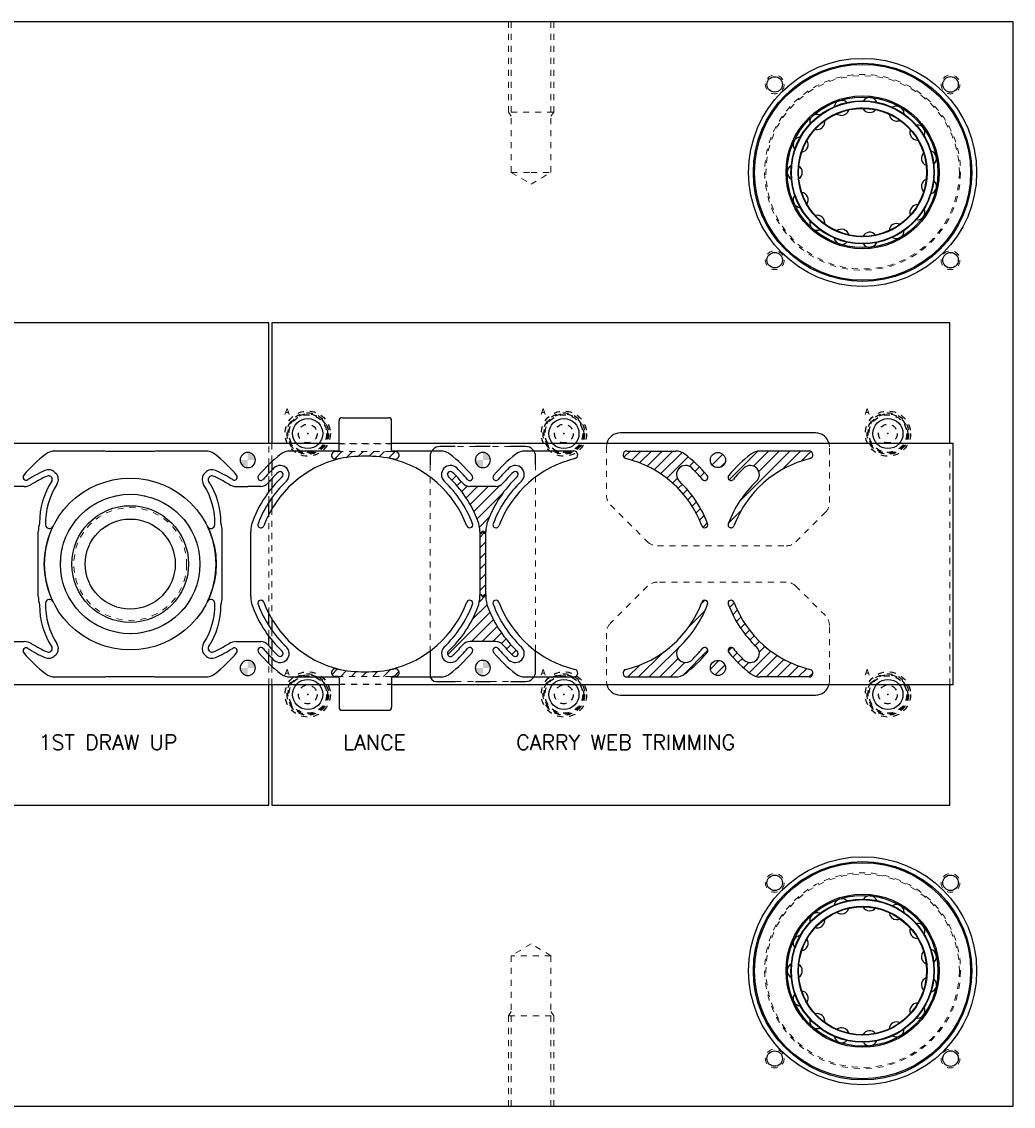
# Model space of a CAD drawing. Header units: inches. Extents: x 370 to 474, y 80 to 168.
# Tile 135 of 170: x 413 to 430, y 119 to 137. Entities that reach past the tile are written whole.
import ezdxf

# ---------------------------------------------------------------- set-up
doc = ezdxf.new("R2010")
doc.units = ezdxf.units.IN
doc.header["$LTSCALE"] = 0.5
doc.header["$MEASUREMENT"] = 0
doc.linetypes.add('CENTER', pattern=[0.249, 0.156, -0.031, 0.031, -0.031])
doc.linetypes.add('HIDDEN', pattern=[0.225, 0.15, -0.075])
for name, color, linetype in [('APP-M-S', 30, 'Continuous'), ('DBU-M-C', 74, 'CENTER'), ('DBU-M-H', 4, 'HIDDEN'), ('DIE-M-S', 8, 'Continuous'), ('DSS-M-H', 4, 'HIDDEN'), ('DSS-M-S', 53, 'Continuous'), ('PUN-M-S2', 1, 'Continuous'), ('SID-M-D', 42, 'Continuous')]:
    doc.layers.add(name, color=color, linetype=linetype)
doc.styles.add('DIEMAKER', font='romans.shx')
doc.styles.add('T', font='romans.shx')

# ---------------------------------------------------------------- blocks, each defined once
blk = doc.blocks.new('*U138')
at = {"layer": 'DSS-M-H'}
for radius in [0.375, 0.328]:
    blk.add_circle((0, 0), radius, dxfattribs=at)
blk = doc.blocks.new('*U139')
at = {"layer": 'DSS-M-H'}
for radius in [0.312, 0.155]:
    blk.add_circle((0, 0), radius, dxfattribs=at)
blk.add_blockref('*U138', (0, 0))
blk = doc.blocks.new('*U136')
at = {"layer": 'DBU-M-C'}
blk.add_point((0, 0), dxfattribs=at)
at = {"layer": 'DBU-M-H'}
blk.add_circle((0, 0), 0.344, dxfattribs=at)
blk = doc.blocks.new('*U137')
at = {"layer": 'DIE-M-S'}
blk.add_circle((0, 0), 0.25, dxfattribs=at)

msp = doc.modelspace()

# ---------------------------------------------------------------- hatches: boundary and pattern name
at = {"layer": 'APP-M-S'}
h = msp.add_hatch(color=256, dxfattribs=at)
h.dxf.hatch_style = 1
h.paths.add_polyline_path([(416.819, 130.025), (416.693, 130.025, 0.414214), (416.819, 129.899)])
h.paths.add_polyline_path([(416.819, 130.151), (416.819, 130.025), (416.945, 130.025, 0.414214)])
h = msp.add_hatch(color=256, dxfattribs=at)
h.dxf.hatch_style = 1
h.paths.add_polyline_path([(420.719, 130.025), (420.593, 130.025, 0.414214), (420.719, 129.899)])
h.paths.add_polyline_path([(420.719, 130.151), (420.719, 130.025), (420.845, 130.025, 0.414214)])
h = msp.add_hatch(color=256, dxfattribs=at)
h.dxf.hatch_style = 1
h.paths.add_polyline_path([(416.819, 126.575), (416.693, 126.575, 0.414214), (416.819, 126.449)])
h.paths.add_polyline_path([(416.819, 126.701), (416.819, 126.575), (416.945, 126.575, 0.414214)])
h = msp.add_hatch(color=256, dxfattribs=at)
h.dxf.hatch_style = 1
h.paths.add_polyline_path([(420.719, 126.575), (420.593, 126.575, 0.414214), (420.719, 126.449)])
h.paths.add_polyline_path([(420.719, 126.701), (420.719, 126.575), (420.845, 126.575, 0.414214)])
at = {"layer": 'PUN-M-S2'}
h = msp.add_hatch(dxfattribs=at)
h.set_pattern_fill('ANSI31', color=256)
h.set_pattern_definition([(45, (257.34026, 94.63764), (-0.08838835, 0.08838835), [])])
h.paths.add_polyline_path([(399.632, 128.3, 1), (398.907, 128.3, 1)])
h.paths.add_polyline_path([(419.267, 130.165), (419.236, 130.165), (418.302, 130.165), (418.271, 130.165, 1.14472), (418.288, 130.042, -0.095218), (419.25, 130.042, 1.14472)])
h.paths.add_polyline_path([(419.25, 126.558, -0.095218), (418.288, 126.558, 1.14472), (418.271, 126.435), (418.302, 126.435), (419.236, 126.435), (419.267, 126.435, 1.14472)])
h.paths.add_polyline_path([(420.802, 127.582, -0.092061), (420.769, 127.762), (420.769, 127.789), (420.746, 127.789, 0.797421), (420.733, 127.77, -0.577749), (420.727, 127.759), (420.716, 127.759), (420.711, 127.759, -0.414214), (420.704, 127.766), (420.704, 127.777, 0.414214), (420.692, 127.789), (420.669, 127.789), (420.669, 127.762, -0.092061), (420.636, 127.582, -0.11119), (420.148, 126.851, 1), (420.217, 126.779, 0.02947), (420.386, 126.96, -0.223224), (420.501, 127.014), (420.937, 127.014, -0.223224), (421.053, 126.96, 0.02947), (421.221, 126.779, 1), (421.29, 126.851, -0.11119)])
h.paths.add_polyline_path([(420.769, 128.811), (420.741, 128.811, -0.414214), (420.734, 128.818), (420.734, 128.829, 0.414214), (420.722, 128.841), (420.716, 128.841, 0.414214), (420.704, 128.829), (420.704, 128.818, -0.414214), (420.697, 128.811), (420.669, 128.811), (420.669, 127.789), (420.692, 127.789), (420.697, 127.789, -0.414214), (420.704, 127.782), (420.704, 127.771, 0.414214), (420.716, 127.759), (420.722, 127.759, 0.361067), (420.734, 127.769, -0.83299), (420.746, 127.789), (420.769, 127.789)])
h.paths.add_polyline_path([(421.29, 129.749, 1), (421.221, 129.821, 0.02947), (421.053, 129.641, -0.223224), (420.937, 129.586), (420.501, 129.586, -0.223224), (420.386, 129.641, 0.02947), (420.217, 129.821, 1), (420.148, 129.749, -0.11119), (420.636, 129.018, -0.092061), (420.669, 128.839), (420.669, 128.811), (420.692, 128.811, 0.414214), (420.704, 128.823), (420.704, 128.829), (420.704, 128.834, -0.414214), (420.711, 128.841), (420.727, 128.841, -0.414214), (420.734, 128.834), (420.734, 128.823, 0.414214), (420.746, 128.811), (420.769, 128.811), (420.769, 128.839, -0.092061), (420.802, 129.018, -0.11119)])
h.paths.add_polyline_path([(424.071, 130.123, 0.165383), (423.919, 130.175), (423.108, 130.175, 0.88773), (423.093, 130.05, -0.248453), (424.354, 128.933, 1), (424.448, 128.968, 0.113245), (423.979, 129.677, -1), (424.186, 129.894, -0.02947), (424.363, 129.704, 1), (424.44, 129.768, 0.055781)])
h.paths.add_polyline_path([(426.145, 130.05, 0.88773), (426.13, 130.175), (425.319, 130.175, 0.165383), (425.167, 130.123, 0.055781), (424.799, 129.768, 1), (424.876, 129.704, -0.02947), (425.052, 129.894, -1), (425.259, 129.677, 0.113245), (424.79, 128.968, 1), (424.884, 128.933, -0.248453)])
h.paths.add_polyline_path([(424.745, 130.025, 1), (424.493, 130.025, 1)])
h.paths.add_polyline_path([(424.44, 126.832, 1), (424.363, 126.896, -0.02947), (424.186, 126.707, -1), (423.979, 126.924, 0.113245), (424.448, 127.632, 1), (424.354, 127.668, -0.248453), (423.093, 126.551, 0.88773), (423.108, 126.425), (423.919, 126.425, 0.165383), (424.071, 126.477, 0.055781)])
h.paths.add_polyline_path([(424.884, 127.668, 1), (424.79, 127.632, 0.113245), (425.259, 126.924, -1), (425.052, 126.707, -0.02947), (424.876, 126.896, 1), (424.799, 126.832, 0.055781), (425.167, 126.477, 0.165383), (425.319, 126.425), (426.13, 126.425, 0.88773), (426.145, 126.551, -0.248453)])
h.paths.add_polyline_path([(424.745, 126.575, 1), (424.493, 126.575, 1)])

# ---------------------------------------------------------------- linework, layer by layer
at = {"color": 7, "linetype": 'HIDDEN', "lineweight": 18}
for p, q in [((421.144, 137.3), (421.144, 135.8)), ((421.894, 135.8), (421.894, 137.3)), ((421.144, 135.8), (421.191, 135.73)), ((421.887, 135.8), (421.144, 135.8)), ((421.847, 135.73), (421.894, 135.8)), ((421.894, 135.8), (421.887, 135.8)), ((421.191, 120.871), (421.144, 120.8)), ((421.144, 120.8), (421.144, 119.3)), ((421.144, 120.8), (421.151, 120.8)), ((421.151, 120.8), (421.894, 120.8)), ((421.894, 120.8), (421.847, 120.871)), ((421.894, 119.3), (421.894, 120.8))]:
    msp.add_line(p, q, dxfattribs=at)
for centre in [(425.561, 136.259), (428.478, 136.259), (425.561, 133.342), (428.478, 133.342), (425.561, 123.009), (428.478, 123.009), (425.561, 120.092), (428.478, 120.092)]:
    msp.add_circle(centre, 0.156, dxfattribs=at)
at = {"layer": 'APP-M-S', "linetype": 'Continuous', "lineweight": 25}
for p, q in [((416.819, 130.3), (412.919, 130.3)), ((414.43, 130.175), (413.619, 130.175)), ((415.274, 130.165), (414.465, 130.165)), ((416.119, 130.175), (415.308, 130.175)), ((418.333, 130.3), (416.819, 130.3)), ((418.325, 130.175), (417.519, 130.175)), ((420.719, 130.3), (419.205, 130.3)), ((420.019, 130.175), (419.213, 130.175)), ((424.619, 130.3), (420.719, 130.3)), ((422.23, 130.175), (421.419, 130.175)), ((428.519, 130.3), (424.619, 130.3)), ((428.519, 126.3), (428.519, 130.3)), ((413.621, 129.821), (413.633, 129.809)), ((416.117, 129.821), (416.106, 129.809)), ((413.562, 129.739), (413.55, 129.75)), ((416.176, 129.739), (416.188, 129.75)), ((413.109, 129.586), (412.919, 129.586)), ((416.629, 129.586), (416.819, 129.586)), ((417.037, 129.586), (416.819, 129.586)), ((413.344, 127.762), (413.344, 128.839)), ((416.394, 127.762), (416.394, 128.839)), ((416.869, 127.762), (416.869, 128.839)), ((412.919, 127.014), (413.109, 127.014)), ((416.629, 127.014), (416.819, 127.014)), ((416.819, 127.014), (417.037, 127.014)), ((413.55, 126.85), (413.562, 126.862)), ((413.621, 126.78), (413.633, 126.791)), ((416.117, 126.78), (416.106, 126.791)), ((416.188, 126.85), (416.176, 126.862)), ((413.619, 126.425), (414.43, 126.425)), ((414.465, 126.435), (415.274, 126.435)), ((415.308, 126.425), (416.119, 126.425)), ((417.519, 126.425), (418.325, 126.425)), ((419.213, 126.425), (420.019, 126.425)), ((421.419, 126.425), (422.23, 126.425)), ((412.919, 126.3), (416.819, 126.3)), ((416.819, 126.3), (418.333, 126.3)), ((419.205, 126.3), (420.719, 126.3)), ((420.719, 126.3), (424.619, 126.3)), ((424.619, 126.3), (428.519, 126.3))]:
    msp.add_line(p, q, dxfattribs=at)
at = {"layer": 'APP-M-S', "linetype": 'HIDDEN', "lineweight": 18}
for p, q in [((418.33, 130.175), (418.325, 130.175)), ((419.205, 130.3), (418.333, 130.3)), ((419.213, 130.175), (419.208, 130.175)), ((418.325, 126.425), (418.33, 126.425)), ((419.208, 126.425), (419.213, 126.425)), ((418.333, 126.3), (419.205, 126.3))]:
    msp.add_line(p, q, dxfattribs=at)
at = {"layer": 'APP-M-S', "linetype": 'Continuous', "lineweight": 25}
for radius in [1.425, 1.157, 0.968, 0.747]:
    msp.add_circle((414.869, 128.3), radius, dxfattribs=at)
at = {"layer": 'APP-M-S', "linetype": 'HIDDEN', "lineweight": 18}
for radius in [1.157, 0.936, 0.747]:
    msp.add_circle((414.869, 128.3), radius, dxfattribs=at)
at = {"layer": 'APP-M-S', "linetype": 'Continuous', "lineweight": 25}
for centre, radius, start, end in [((413.619, 129.925), 0.25, 90, 127.5631), ((414.43, 130.112), 0.0637, 57.4552, 90), ((415.308, 130.112), 0.0637, 90, 122.5448), ((416.119, 129.925), 0.25, 52.4369, 90), ((416.819, 130.025), 0.126, 90, 270), ((416.819, 130.025), 0.126, 270, 90), ((417.519, 129.925), 0.25, 90, 127.5631), ((420.019, 129.925), 0.25, 52.4369, 90), ((420.719, 130.025), 0.126, 90, 270), ((420.719, 130.025), 0.126, 270, 90), ((421.419, 129.925), 0.25, 90, 127.5631), ((422.23, 130.112), 0.0637, 283.6143, 90), ((414.869, 128.3), 2.3, 127.5631, 140.1263), ((414.869, 128.3), 2.3, 39.8737, 52.4369), ((418.769, 128.3), 2.3, 127.5631, 140.3339), ((418.769, 128.3), 1.8, 103.6143, 159.4255), ((418.33, 130.112), 0.0637, 283.6143, 298.0319), ((419.208, 130.112), 0.0637, 241.9681, 256.3857), ((418.769, 128.3), 1.8, 20.5745, 76.3857), ((418.769, 128.3), 2.3, 39.6661, 52.4369), ((422.669, 128.3), 2.3, 127.5631, 140.3339), ((422.669, 128.3), 1.8, 103.6143, 159.4255), ((414.438, 127.655), 2.407, 114.1481, 121.8335), ((413.515, 129.715), 0.15, 45, 114.1481), ((413.527, 129.703), 0.15, 327.0622, 45), ((416.212, 129.703), 0.15, 135, 212.9378), ((416.223, 129.715), 0.15, 65.8519, 135), ((415.3, 127.655), 2.407, 58.1665, 65.8519), ((418.769, 128.3), 2.2, 133.5819, 140.3339), ((418.769, 128.3), 2.1, 133.5819, 140.3339), ((417.356, 129.785), 0.15, 313.5819, 133.5819), ((417.356, 129.785), 0.05, 313.5819, 133.5819), ((420.182, 129.785), 0.15, 46.4181, 226.4181), ((418.769, 128.3), 2.2, 39.6661, 46.4181), ((422.669, 128.3), 2.2, 133.5819, 140.3339), ((421.256, 129.785), 0.15, 313.5819, 133.5819), ((413.142, 129.743), 0.05, 140.1263, 301.8335), ((413.104, 129.836), 0.25, 271.2686, 301.4613), ((414.438, 127.655), 2.307, 114.1481, 121.4613), ((414.63, 128.988), 1.265, 147.0622, 180.2719), ((414.63, 128.988), 1.165, 147.0622, 181.8432), ((413.515, 129.715), 0.05, 45, 114.1481), ((413.527, 129.703), 0.05, 327.0622, 45), ((415.108, 128.988), 1.165, 358.1568, 32.9378), ((416.212, 129.703), 0.05, 135, 212.9378), ((415.108, 128.988), 1.265, 359.7281, 32.9378), ((416.223, 129.715), 0.05, 65.8519, 135), ((415.3, 127.655), 2.307, 58.5387, 65.8519), ((416.635, 129.836), 0.25, 238.5387, 268.7314), ((416.596, 129.743), 0.05, 238.1665, 39.8737), ((418.769, 128.3), 2, 133.5819, 158.9605), ((417.037, 129.736), 0.05, 140.3339, 320.3339), ((418.769, 128.3), 1.9, 133.5819, 159.4255), ((417.037, 129.736), 0.15, 270, 320.3339), ((418.769, 128.3), 1.9, 20.5745, 46.4181), ((420.501, 129.736), 0.05, 219.6661, 39.6661), ((420.937, 129.736), 0.05, 140.3339, 320.3339), ((422.669, 128.3), 1.9, 133.5819, 159.4255), ((413.844, 128.839), 0.5, 163.3453, 180), ((414.869, 128.3), 1.425, 154.0226, 205.9774), ((413.53, 128.953), 0.0645, 181.8432, 334.0226), ((416.208, 128.953), 0.0645, 205.9774, 358.1568), ((414.869, 128.3), 1.425, 334.0226, 25.9774), ((415.894, 128.839), 0.5, 360, 16.6547), ((417.369, 128.839), 0.5, 158.9605, 180), ((417.037, 128.95), 0.05, 159.4255, 339.4255), ((420.501, 128.95), 0.05, 200.5745, 20.5745), ((420.937, 128.95), 0.05, 159.4255, 339.4255), ((413.844, 127.762), 0.5, 180, 196.6547), ((414.63, 127.612), 1.165, 178.1568, 212.9378), ((413.53, 127.648), 0.0645, 25.9774, 178.1568), ((415.108, 127.612), 1.165, 327.0622, 1.8432), ((416.208, 127.648), 0.0645, 1.8432, 154.0226), ((415.894, 127.762), 0.5, 343.3453, 360), ((417.369, 127.762), 0.5, 180, 201.0395), ((417.037, 127.65), 0.05, 20.5745, 200.5745), ((418.769, 128.3), 1.9, 200.5745, 226.4181), ((418.769, 128.3), 1.8, 200.5745, 256.3857), ((418.769, 128.3), 1.8, 283.6143, 339.4255), ((418.769, 128.3), 1.9, 313.5819, 339.4255), ((420.501, 127.65), 0.05, 339.4255, 159.4255), ((420.937, 127.65), 0.05, 20.5745, 200.5745), ((422.669, 128.3), 1.9, 200.5745, 226.4181), ((422.669, 128.3), 1.8, 200.5745, 256.3857), ((414.63, 127.612), 1.265, 179.7281, 212.9378), ((415.108, 127.612), 1.265, 327.0622, 0.2719), ((418.769, 128.3), 2, 201.0395, 226.4181), ((413.142, 126.858), 0.05, 58.1665, 219.8737), ((413.104, 126.764), 0.25, 58.5387, 88.7314), ((414.438, 128.945), 2.407, 238.1665, 245.8519), ((414.438, 128.945), 2.307, 238.5387, 245.8519), ((413.527, 126.897), 0.05, 315, 32.9378), ((413.527, 126.897), 0.15, 315, 32.9378), ((416.212, 126.897), 0.15, 147.0622, 225), ((416.212, 126.897), 0.05, 147.0622, 225), ((415.3, 128.945), 2.307, 294.1481, 301.4613), ((415.3, 128.945), 2.407, 294.1481, 301.8335), ((416.635, 126.764), 0.25, 91.2686, 121.4613), ((416.596, 126.858), 0.05, 320.1263, 121.8335), ((417.037, 126.864), 0.05, 39.6661, 219.6661), ((417.037, 126.864), 0.15, 39.6661, 90), ((418.769, 128.3), 2.1, 219.6661, 226.4181), ((417.356, 126.815), 0.15, 226.4181, 46.4181), ((420.182, 126.815), 0.15, 133.5819, 313.5819), ((420.501, 126.864), 0.05, 320.3339, 140.3339), ((420.937, 126.864), 0.05, 39.6661, 219.6661), ((421.256, 126.815), 0.15, 226.4181, 46.4181), ((414.869, 128.3), 2.3, 219.8737, 232.4369), ((413.515, 126.886), 0.15, 245.8519, 315), ((413.515, 126.886), 0.05, 245.8519, 315), ((416.223, 126.886), 0.15, 225, 294.1481), ((416.223, 126.886), 0.05, 225, 294.1481), ((414.869, 128.3), 2.3, 307.5631, 320.1263), ((418.769, 128.3), 2.3, 219.6661, 232.4369), ((418.769, 128.3), 2.2, 219.6661, 226.4181), ((417.356, 126.815), 0.05, 226.4181, 46.4181), ((418.769, 128.3), 2.3, 307.5631, 320.3339), ((418.769, 128.3), 2.2, 313.5819, 320.3339), ((422.669, 128.3), 2.3, 219.6661, 232.4369), ((422.669, 128.3), 2.2, 219.6661, 226.4181), ((416.819, 126.575), 0.126, 90, 270), ((416.819, 126.575), 0.126, 270, 90), ((418.33, 126.489), 0.0637, 61.9681, 76.3857), ((419.208, 126.489), 0.0637, 103.6143, 118.0319), ((420.719, 126.575), 0.126, 90, 270), ((420.719, 126.575), 0.126, 270, 90), ((422.23, 126.489), 0.0637, 270, 76.3857), ((422.23, 126.489), 0.0637, 270, 76.3857), ((413.619, 126.675), 0.25, 232.4369, 270), ((414.43, 126.489), 0.0637, 270, 302.5448), ((415.308, 126.489), 0.0637, 237.4552, 270), ((416.119, 126.675), 0.25, 270, 307.5631), ((417.519, 126.675), 0.25, 232.4369, 270), ((420.019, 126.675), 0.25, 270, 307.5631), ((421.419, 126.675), 0.25, 232.4369, 270)]:
    msp.add_arc(centre, radius, start, end, dxfattribs=at)
at = {"layer": 'APP-M-S', "linetype": 'HIDDEN', "lineweight": 18}
for centre, start, end in [((418.33, 130.112), 57.4552, 90), ((419.208, 130.112), 90, 122.5448), ((418.33, 126.489), 270, 302.5448), ((419.208, 126.489), 237.4552, 270)]:
    msp.add_arc(centre, 0.0637, start, end, dxfattribs=at)
at = {"layer": 'DIE-M-S', "linetype": 'Continuous', "lineweight": 25}
for p, q in [((417.169, 132.3), (412.569, 132.3)), ((417.169, 130.3), (417.169, 132.3)), ((417.219, 132.3), (417.219, 130.3)), ((428.469, 132.3), (417.219, 132.3)), ((428.469, 130.3), (428.469, 132.3)), ((426.239, 130.475), (422.999, 130.475)), ((420.262, 130.25), (420.012, 130.25)), ((420.843, 130.25), (420.596, 130.25)), ((421.426, 130.25), (421.177, 130.25)), ((417.219, 129.999), (417.219, 129.861)), ((419.844, 130.082), (419.844, 129.944)), ((421.594, 129.944), (421.594, 130.082)), ((417.169, 129.81), (417.169, 129.952)), ((417.169, 129.5), (417.169, 129.66)), ((417.219, 129.717), (417.219, 129.564)), ((417.169, 129.125), (417.169, 129.325)), ((417.219, 129.399), (417.219, 129.215)), ((417.169, 127.276), (417.169, 127.476)), ((417.219, 127.385), (417.219, 127.201)), ((417.169, 126.94), (417.169, 127.1)), ((417.219, 127.036), (417.219, 126.883)), ((417.169, 126.648), (417.169, 126.79)), ((417.219, 126.739), (417.219, 126.601)), ((419.844, 126.856), (419.844, 126.455)), ((421.594, 126.518), (421.594, 126.856)), ((417.169, 124.3), (417.169, 126.3)), ((417.219, 126.3), (417.219, 124.3)), ((419.949, 126.35), (420.262, 126.35)), ((420.596, 126.35), (420.843, 126.35)), ((421.177, 126.35), (421.426, 126.35)), ((428.469, 124.3), (428.469, 126.3)), ((422.999, 126.125), (426.239, 126.125)), ((412.569, 124.3), (417.169, 124.3)), ((417.219, 124.3), (428.469, 124.3))]:
    msp.add_line(p, q, dxfattribs=at)
at = {"layer": 'DIE-M-S', "linetype": 'HIDDEN', "lineweight": 18}
for p, q in [((417.169, 129.952), (417.169, 130.3)), ((417.219, 130.3), (417.219, 129.999)), ((420.596, 130.25), (420.262, 130.25)), ((421.177, 130.25), (420.843, 130.25)), ((422.774, 130.29), (422.769, 130.245)), ((422.769, 130.245), (422.769, 129.445)), ((422.776, 130.3), (422.774, 130.29)), ((426.465, 130.29), (426.462, 130.3)), ((426.469, 130.245), (426.465, 130.29)), ((426.469, 129.32), (426.469, 130.245)), ((428.469, 126.3), (428.469, 130.3)), ((417.169, 129.66), (417.169, 129.81)), ((417.219, 129.861), (417.219, 129.717)), ((419.844, 129.944), (419.844, 126.856)), ((421.594, 126.856), (421.594, 129.944)), ((417.169, 129.325), (417.169, 129.5)), ((417.219, 129.564), (417.219, 129.399)), ((422.836, 129.283), (423.452, 128.668)), ((417.169, 127.476), (417.169, 129.125)), ((417.219, 129.215), (417.219, 127.385)), ((425.911, 128.668), (426.402, 129.158)), ((423.614, 128.6), (425.749, 128.6)), ((425.749, 128), (423.614, 128)), ((423.452, 127.933), (422.836, 127.318)), ((426.402, 127.443), (425.911, 127.933)), ((417.169, 127.1), (417.169, 127.276)), ((426.469, 126.355), (426.469, 127.28)), ((417.219, 127.201), (417.219, 127.036)), ((422.769, 127.155), (422.769, 126.355)), ((417.169, 126.79), (417.169, 126.94)), ((417.219, 126.883), (417.219, 126.739)), ((417.169, 126.3), (417.169, 126.648)), ((417.219, 126.601), (417.219, 126.3)), ((420.262, 126.35), (420.596, 126.35)), ((420.843, 126.35), (421.177, 126.35)), ((422.769, 126.355), (422.774, 126.31)), ((422.774, 126.31), (422.776, 126.3)), ((426.462, 126.3), (426.465, 126.31)), ((426.465, 126.31), (426.469, 126.355))]:
    msp.add_line(p, q, dxfattribs=at)
at = {"layer": 'DIE-M-S', "linetype": 'Continuous', "lineweight": 25}
for centre, radius, start, end in [((422.999, 130.245), 0.23, 90, 166.1648), ((426.239, 130.245), 0.23, 13.8352, 90), ((420.012, 130.082), 0.168, 90, 180), ((421.426, 130.082), 0.168, 0, 90), ((419.949, 126.455), 0.105, 180, 270), ((421.426, 126.518), 0.168, 270, 0), ((422.999, 126.355), 0.23, 193.8352, 270), ((426.239, 126.355), 0.23, 270, 346.1648)]:
    msp.add_arc(centre, radius, start, end, dxfattribs=at)
at = {"layer": 'DIE-M-S', "linetype": 'HIDDEN', "lineweight": 18}
for centre, start, end in [((422.999, 129.445), 180, 225), ((426.239, 129.32), 315, 0), ((423.614, 128.83), 225, 270), ((425.749, 128.83), 270, 315), ((423.614, 127.77), 90, 135), ((425.749, 127.77), 45, 90), ((426.239, 127.28), 0, 45), ((422.999, 127.155), 135, 180)]:
    msp.add_arc(centre, 0.23, start, end, dxfattribs=at)
at = {"layer": 'DSS-M-S', "linetype": 'Continuous', "lineweight": 25}
for p, q in [((429.519, 137.3), (372.019, 137.3)), ((429.519, 119.3), (429.519, 137.3)), ((372.019, 119.3), (429.519, 119.3))]:
    msp.add_line(p, q, dxfattribs=at)
at = {"layer": 'DSS-M-S', "linetype": 'HIDDEN', "lineweight": 18}
for p, q in [((421.191, 137.3), (421.191, 134.8)), ((421.847, 134.8), (421.847, 137.3)), ((421.191, 134.8), (421.519, 134.8)), ((421.191, 134.8), (421.519, 134.603)), ((421.519, 134.8), (421.847, 134.8)), ((421.519, 134.603), (421.847, 134.8)), ((425.984, 134.218), (425.991, 134.218)), ((421.519, 121.997), (421.191, 121.8)), ((421.847, 121.8), (421.519, 121.997)), ((421.847, 121.8), (421.191, 121.8)), ((421.191, 121.8), (421.191, 119.3)), ((421.847, 119.3), (421.847, 121.8)), ((425.984, 120.968), (425.991, 120.968))]:
    msp.add_line(p, q, dxfattribs=at)
at = {"layer": 'DSS-M-S', "linetype": 'Continuous', "lineweight": 25}
for centre, radius in [((427.019, 134.8), 1.892), ((427.019, 134.8), 1.812), ((427.019, 134.8), 1.792), ((425.561, 136.259), 0.128), ((428.478, 136.259), 0.129), ((427.019, 134.8), 1.27), ((427.019, 134.8), 1.25), ((427.019, 134.8), 1.188), ((427.019, 134.8), 1.18), ((427.019, 134.8), 1.07), ((427.019, 134.8), 1.062), ((425.561, 133.342), 0.128), ((428.478, 133.342), 0.129), ((427.019, 121.55), 1.892), ((427.019, 121.55), 1.812), ((427.019, 121.55), 1.792), ((425.561, 123.009), 0.128), ((428.478, 123.009), 0.129), ((427.019, 121.55), 1.27), ((427.019, 121.55), 1.25), ((427.019, 121.55), 1.188), ((427.019, 121.55), 1.18), ((427.019, 121.55), 1.07), ((427.019, 121.55), 1.062), ((425.561, 120.092), 0.128), ((428.478, 120.092), 0.129)]:
    msp.add_circle(centre, radius, dxfattribs=at)
at = {"layer": 'DSS-M-S', "linetype": 'HIDDEN', "lineweight": 18}
for centre, radius in [((427.019, 134.8), 1.625), ((427.019, 134.8), 1.605), ((427.019, 134.8), 1.27), ((427.019, 134.8), 1.18), ((427.019, 134.8), 1.07), ((427.019, 121.55), 1.625), ((427.019, 121.55), 1.605), ((427.019, 121.55), 1.27), ((427.019, 121.55), 1.18), ((427.019, 121.55), 1.07)]:
    msp.add_circle(centre, radius, dxfattribs=at)
at = {"layer": 'DSS-M-S', "linetype": 'Continuous', "lineweight": 25}
for centre, start, end in [((426.671, 135.87), 45.5441, 170.6947), ((427.137, 135.919), 21.5589, 146.6905), ((426.266, 135.636), 69.5262, 194.7001), ((426.671, 135.87), 230.9845, 270), ((426.671, 135.87), 270, 345.1713), ((427.137, 135.919), 207.006, 270), ((427.137, 135.919), 270, 321.17), ((427.582, 135.774), 183.0241, 270), ((427.582, 135.774), 357.5709, 122.6878), ((426.266, 135.636), 270, 9.1744), ((427.582, 135.774), 270, 297.1708), ((427.929, 135.461), 333.5805, 98.687), ((425.991, 135.258), 93.7065, 218.7064), ((426.266, 135.636), 255.1572, 270), ((427.929, 135.461), 159.0392, 270), ((425.991, 135.258), 279.1008, 33.1789), ((428.12, 135.034), 135.0517, 249.2279), ((428.12, 135.034), 309.5881, 74.6887), ((425.894, 134.8), 117.6855, 242.7131), ((425.894, 134.8), 303.0969, 57.1845), ((428.12, 134.566), 111.0619, 225.2258), ((428.12, 134.566), 285.5939, 50.689), ((425.991, 134.343), 327.0934, 81.1908), ((425.991, 134.343), 141.668, 266.7204), ((427.929, 134.139), 87.0701, 201.2221), ((427.929, 134.139), 270, 26.6969), ((426.266, 133.964), 165.6535, 270), ((426.266, 133.964), 351.0899, 105.1976), ((427.582, 133.826), 63.0767, 177.217), ((427.929, 134.139), 261.6088, 270), ((426.266, 133.964), 270, 290.7398), ((426.671, 133.73), 15.0862, 129.2044), ((427.137, 133.681), 39.0819, 153.211), ((427.582, 133.826), 270, 2.708), ((426.671, 133.73), 189.6417, 270), ((426.671, 133.73), 270, 314.7326), ((427.137, 133.681), 213.6323, 270), ((427.137, 133.681), 270, 338.7222), ((427.582, 133.826), 237.6249, 270), ((427.137, 122.669), 21.5589, 146.6905), ((426.671, 122.62), 45.5441, 170.6947), ((426.671, 122.62), 270, 345.1713), ((427.137, 122.669), 207.006, 270), ((427.137, 122.669), 270, 321.17), ((427.582, 122.524), 357.5709, 122.6878), ((426.266, 122.386), 69.5262, 194.7001), ((426.266, 122.386), 270, 9.1744), ((426.671, 122.62), 230.9845, 270), ((427.582, 122.524), 183.0241, 270), ((427.582, 122.524), 270, 297.1708), ((426.266, 122.386), 255.1572, 270), ((427.929, 122.211), 159.0392, 270), ((427.929, 122.211), 333.5805, 98.687), ((425.991, 122.008), 93.7065, 218.7064), ((425.991, 122.008), 279.1008, 33.1789), ((428.12, 121.784), 135.0517, 249.2279), ((428.12, 121.784), 309.5881, 74.6887), ((425.894, 121.55), 117.6855, 242.7131), ((425.894, 121.55), 303.0969, 57.1845), ((428.12, 121.316), 111.0619, 225.2258), ((428.12, 121.316), 285.5939, 50.689), ((425.991, 121.093), 141.668, 266.7204), ((425.991, 121.093), 327.0934, 81.1908), ((427.929, 120.889), 87.0701, 201.2221), ((426.266, 120.714), 351.0899, 105.1976), ((427.929, 120.889), 270, 26.6969), ((426.266, 120.714), 165.6535, 270), ((426.671, 120.48), 15.0862, 129.2044), ((427.582, 120.576), 63.0767, 177.217), ((427.929, 120.889), 261.6088, 270), ((426.266, 120.714), 270, 290.7398), ((426.671, 120.48), 189.6417, 270), ((427.137, 120.431), 39.0819, 153.211), ((427.582, 120.576), 237.6249, 270), ((427.582, 120.576), 270, 2.708), ((426.671, 120.48), 270, 314.7326), ((427.137, 120.431), 213.6323, 270), ((427.137, 120.431), 270, 338.7222)]:
    msp.add_arc(centre, 0.125, start, end, dxfattribs=at)
at = {"layer": 'PUN-M-S2', "linetype": 'Continuous', "lineweight": 25}
for p, q in [((418.383, 130.728), (419.155, 130.728)), ((418.333, 130.196), (418.333, 130.678)), ((419.205, 130.196), (419.205, 130.678)), ((418.302, 130.165), (418.271, 130.165)), ((419.267, 130.165), (419.236, 130.165)), ((423.108, 130.175), (423.919, 130.175)), ((426.13, 130.175), (425.319, 130.175)), ((420.937, 129.586), (420.501, 129.586)), ((420.669, 128.839), (420.669, 128.811)), ((420.669, 128.811), (420.692, 128.811)), ((420.669, 128.811), (420.669, 127.789)), ((420.697, 128.811), (420.669, 128.811)), ((420.704, 128.823), (420.704, 128.834)), ((420.704, 128.829), (420.704, 128.818)), ((420.711, 128.841), (420.727, 128.841)), ((420.722, 128.841), (420.716, 128.841)), ((420.734, 128.834), (420.734, 128.823)), ((420.734, 128.818), (420.734, 128.829)), ((420.769, 128.811), (420.741, 128.811)), ((420.746, 128.811), (420.769, 128.811)), ((420.769, 128.811), (420.769, 128.839)), ((420.769, 127.789), (420.769, 128.811)), ((420.669, 127.762), (420.669, 127.789)), ((420.669, 127.789), (420.692, 127.789)), ((420.669, 127.789), (420.697, 127.789)), ((420.704, 127.782), (420.704, 127.771)), ((420.704, 127.777), (420.704, 127.766)), ((420.711, 127.759), (420.727, 127.759)), ((420.716, 127.759), (420.722, 127.759)), ((420.734, 127.771), (420.734, 127.782)), ((420.734, 127.766), (420.734, 127.777)), ((420.741, 127.789), (420.769, 127.789)), ((420.746, 127.789), (420.769, 127.789)), ((420.769, 127.789), (420.769, 127.762)), ((420.937, 127.014), (420.501, 127.014)), ((418.302, 126.435), (418.271, 126.435)), ((418.333, 126.404), (418.333, 125.923)), ((419.205, 126.404), (419.205, 125.923)), ((419.267, 126.435), (419.236, 126.435)), ((423.108, 126.425), (423.919, 126.425)), ((426.13, 126.425), (425.319, 126.425)), ((418.383, 125.873), (419.155, 125.873))]:
    msp.add_line(p, q, dxfattribs=at)
at = {"layer": 'PUN-M-S2', "linetype": 'HIDDEN', "lineweight": 18}
for p, q in [((418.302, 130.165), (419.236, 130.165)), ((418.333, 130.293), (419.205, 130.293)), ((418.302, 126.435), (419.236, 126.435)), ((418.333, 126.307), (419.205, 126.307))]:
    msp.add_line(p, q, dxfattribs=at)
at = {"layer": 'PUN-M-S2', "linetype": 'Continuous', "lineweight": 25}
for centre in [(424.619, 130.025), (424.619, 126.575)]:
    msp.add_circle(centre, 0.126, dxfattribs=at)
for centre, radius, start, end in [((418.383, 130.678), 0.05, 90, 180), ((419.155, 130.678), 0.05, 0, 90), ((418.271, 130.103), 0.0625, 90, 285.4413), ((418.302, 130.196), 0.0313, 270, 0), ((419.236, 130.196), 0.0313, 180, 270), ((419.267, 130.103), 0.0625, 254.5587, 90), ((423.108, 130.112), 0.0637, 90, 256.3857), ((423.919, 129.925), 0.25, 52.4369, 90), ((425.319, 129.925), 0.25, 90, 127.5631), ((426.13, 130.112), 0.0637, 283.6143, 90), ((418.769, 127.538), 2.55, 79.1216, 100.8784), ((422.669, 128.3), 1.8, 20.5745, 76.3857), ((422.669, 128.3), 2.3, 39.6661, 52.4369), ((426.569, 128.3), 2.3, 127.5631, 140.3339), ((426.569, 128.3), 1.8, 103.6143, 159.4255), ((420.182, 129.785), 0.05, 46.4181, 226.4181), ((418.769, 128.3), 2.1, 39.6661, 46.4181), ((422.669, 128.3), 2.1, 133.5819, 140.3339), ((421.256, 129.785), 0.05, 313.5819, 133.5819), ((424.082, 129.785), 0.15, 46.4181, 226.4181), ((422.669, 128.3), 2.2, 39.6661, 46.4181), ((426.569, 128.3), 2.2, 133.5819, 140.3339), ((425.156, 129.785), 0.15, 313.5819, 133.5819), ((418.769, 128.3), 2, 21.0395, 46.4181), ((420.501, 129.736), 0.15, 219.6661, 270), ((422.669, 128.3), 2, 133.5819, 158.9605), ((420.937, 129.736), 0.15, 270, 320.3339), ((422.669, 128.3), 1.9, 20.5745, 46.4181), ((424.401, 129.736), 0.05, 219.6661, 39.6661), ((424.837, 129.736), 0.05, 140.3339, 320.3339), ((426.569, 128.3), 1.9, 133.5819, 159.4255), ((420.169, 128.839), 0.5, 0, 21.0395), ((421.269, 128.839), 0.5, 158.9605, 180), ((424.401, 128.95), 0.05, 200.5745, 20.5745), ((424.837, 128.95), 0.05, 159.4255, 339.4255), ((420.692, 128.823), 0.012, 270, 0), ((420.697, 128.818), 0.007, 270, 0), ((420.711, 128.834), 0.007, 90, 180), ((420.716, 128.829), 0.012, 90, 180), ((420.722, 128.829), 0.012, 0, 90), ((420.727, 128.834), 0.007, 0, 90), ((420.746, 128.823), 0.012, 180, 270), ((420.741, 128.818), 0.007, 180, 270), ((420.169, 127.762), 0.5, 338.9605, 0), ((420.692, 127.777), 0.012, 0, 90), ((420.697, 127.782), 0.007, 0, 90), ((420.716, 127.771), 0.012, 180, 270), ((420.711, 127.766), 0.007, 180, 270), ((420.722, 127.771), 0.012, 270, 0), ((420.727, 127.766), 0.007, 270, 0), ((420.746, 127.777), 0.012, 90, 180), ((420.741, 127.782), 0.007, 90, 180), ((421.269, 127.762), 0.5, 180, 201.0395), ((422.669, 128.3), 1.8, 283.6143, 339.4255), ((422.669, 128.3), 1.9, 313.5819, 339.4255), ((424.401, 127.65), 0.05, 339.4255, 159.4255), ((424.837, 127.65), 0.05, 20.5745, 200.5745), ((426.569, 128.3), 1.9, 200.5745, 226.4181), ((426.569, 128.3), 1.8, 200.5745, 256.3857), ((418.769, 128.3), 2, 313.5819, 338.9605), ((422.669, 128.3), 2, 201.0395, 226.4181), ((418.769, 128.3), 2.1, 313.5819, 320.3339), ((420.501, 126.864), 0.15, 90, 140.3339), ((420.937, 126.864), 0.15, 39.6661, 90), ((422.669, 128.3), 2.1, 219.6661, 226.4181), ((424.082, 126.815), 0.15, 133.5819, 313.5819), ((424.401, 126.864), 0.05, 320.3339, 140.3339), ((424.837, 126.864), 0.05, 39.6661, 219.6661), ((425.156, 126.815), 0.15, 226.4181, 46.4181), ((420.182, 126.815), 0.05, 133.5819, 313.5819), ((421.256, 126.815), 0.05, 226.4181, 46.4181), ((422.669, 128.3), 2.3, 307.5631, 320.3339), ((422.669, 128.3), 2.2, 313.5819, 320.3339), ((426.569, 128.3), 2.3, 219.6661, 232.4369), ((426.569, 128.3), 2.2, 219.6661, 226.4181), ((418.271, 126.498), 0.0625, 74.5587, 270), ((418.769, 129.062), 2.55, 259.1216, 280.8784), ((419.267, 126.498), 0.0625, 270, 105.4413), ((423.108, 126.489), 0.0637, 103.6143, 270), ((426.13, 126.489), 0.0637, 270, 76.3857), ((418.302, 126.404), 0.0312, 0, 90), ((419.236, 126.404), 0.0312, 90, 180), ((423.919, 126.675), 0.25, 270, 307.5631), ((425.319, 126.675), 0.25, 232.4369, 270), ((418.383, 125.923), 0.05, 180, 270), ((419.155, 125.923), 0.05, 270, 0)]:
    msp.add_arc(centre, radius, start, end, dxfattribs=at)

# ---------------------------------------------------------------- block references
for name, p in [('*U136', (417.814, 130.465)), ('*U137', (417.814, 130.465)), ('*U136', (422.064, 130.465)), ('*U137', (422.064, 130.465)), ('*U136', (427.439, 130.465)), ('*U137', (427.439, 130.465)), ('*U136', (417.814, 126.135)), ('*U137', (417.814, 126.135)), ('*U136', (422.064, 126.135)), ('*U137', (422.064, 126.135)), ('*U136', (427.439, 126.135)), ('*U137', (427.439, 126.135))]:
    msp.add_blockref(name, p)
at = {"layer": 'DSS-M-S'}
for p in [(417.814, 130.465), (422.064, 130.465), (427.439, 130.465), (417.814, 126.135), (422.064, 126.135), (427.439, 126.135)]:
    msp.add_blockref('*U139', p, dxfattribs=at)

# ---------------------------------------------------------------- texts
at = {"layer": 'DIE-M-S', "style": 'T'}
for s, p in [('1ST DRAW UP', (413.349, 125.216)), ('LANCE ', (418.404, 125.216)), ('CARRY WEB TRIMMING', (421.273, 125.216))]:
    msp.add_text(s, height=0.25, dxfattribs=at).set_placement(p)
at = {"layer": 'SID-M-D', "style": 'DIEMAKER'}
for p in [(417.432, 130.783), (421.682, 130.783), (427.057, 130.783), (417.432, 126.453), (421.682, 126.453), (427.057, 126.453)]:
    msp.add_text('A', height=0.1, dxfattribs=at).set_placement(p)

doc.saveas('drawing.dxf')
